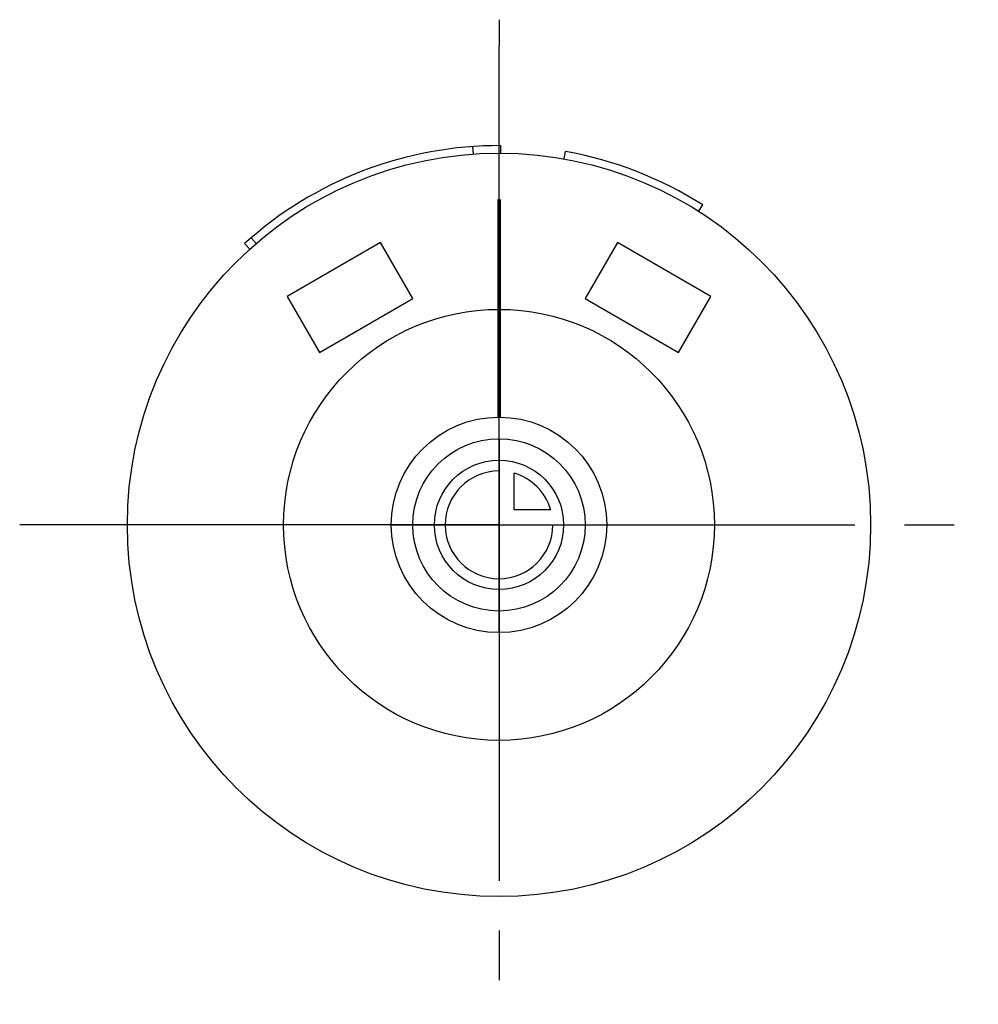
# Model space of a CAD drawing. Header units: millimetres. Extents: x 275.5 to 320, y 232.4 to 278.1.
import ezdxf

# ---------------------------------------------------------------- set-up
doc = ezdxf.new("R2010")
doc.units = ezdxf.units.MM
doc.header["$LTSCALE"] = 30.734
doc.linetypes.add('CENTER', pattern=[0.6, 0.375, -0.075, 0.075, -0.075])
doc.layers.get('0').update_dxf_attribs({"linetype": 'CONTINUOUS'})
doc.layers.add('DEFAULT_1', color=7, linetype='CENTER')
doc.layers.add('KONSTR_EL', color=7, linetype='CONTINUOUS')

msp = doc.modelspace()

# ---------------------------------------------------------------- linework, layer by layer
at = {"color": 7, "linetype": 'CONTINUOUS'}
for p, q in [((296.545, 271.876), (296.521, 272.225)), ((297.732, 271.917), (297.732, 272.267)), ((297.813, 271.917), (297.815, 272.267)), ((300.763, 271.649), (300.825, 271.993)), ((306.999, 269.216), (307.187, 269.512)), ((286.454, 267.72), (286.225, 267.985)), ((292.232, 267.765), (287.902, 265.265)), ((293.732, 265.167), (292.232, 267.765)), ((303.232, 267.765), (301.732, 265.167)), ((307.562, 265.265), (303.232, 267.765)), ((285.923, 267.718), (286.158, 267.458)), ((287.902, 265.265), (289.402, 262.667)), ((289.402, 262.667), (293.732, 265.167)), ((301.732, 265.167), (306.062, 262.667)), ((306.062, 262.667), (307.562, 265.265))]:
    msp.add_line(p, q, dxfattribs=at)
for radius in [17.25, 10]:
    msp.add_circle((297.732, 254.667), radius, dxfattribs=at)
for start, end in [(89.7283, 132.1406), (57.5048, 79.8783)]:
    msp.add_arc((297.732, 254.667), 17.6, start, end, dxfattribs=at)
at = {"layer": 'DEFAULT_1', "color": 2, "linetype": 'CENTER'}
for p, q in [((297.732, 278.111), (297.732, 276.917)), ((297.732, 272.267), (297.732, 276.917)), ((297.732, 269.667), (297.732, 271.917)), ((297.682, 269.767), (297.682, 259.667)), ((297.732, 259.667), (297.732, 269.667)), ((297.782, 269.767), (297.782, 259.667)), ((297.732, 254.667), (297.732, 259.667)), ((282.732, 254.667), (275.482, 254.667)), ((292.732, 254.667), (282.732, 254.667)), ((297.732, 254.667), (292.732, 254.667)), ((297.732, 254.667), (297.732, 249.667)), ((297.732, 254.667), (302.732, 254.667)), ((302.732, 254.667), (319.982, 254.667)), ((297.732, 249.667), (297.732, 232.417))]:
    msp.add_line(p, q, dxfattribs=at)
at = {"layer": 'KONSTR_EL', "color": 4, "linetype": 'CONTINUOUS'}
for p, q in [((297.732, 254.667), (297.732, 257.167)), ((298.432, 255.367), (298.432, 257.067)), ((300.132, 255.367), (298.432, 255.367)), ((297.732, 254.667), (300.232, 254.667))]:
    msp.add_line(p, q, dxfattribs=at)
for radius in [5, 4, 3]:
    msp.add_circle((297.732, 254.667), radius, dxfattribs=at)
for start, end in [(90, 360), (16.2602, 73.7398)]:
    msp.add_arc((297.732, 254.667), 2.5, start, end, dxfattribs=at)
for points in [[(297.732, 254.667, -2.95), (297.732, 254.797, -2.937), (297.732, 254.991, -2.918), (297.732, 255.218, -2.897), (297.732, 255.347, -2.882), (297.732, 255.445, -2.879), (297.732, 255.537, -2.844), (297.732, 255.662, -2.809), (297.732, 255.818, -2.76), (297.732, 255.974, -2.715), (297.732, 256.097, -2.675), (297.732, 256.193, -2.653), (297.732, 256.277, -2.601), (297.732, 256.393, -2.542), (297.732, 256.536, -2.464), (297.732, 256.68, -2.389), (297.732, 256.794, -2.326), (297.732, 256.883, -2.287), (297.732, 256.957, -2.217), (297.732, 257.06, -2.136), (297.732, 257.188, -2.03), (297.732, 257.317, -1.926), (297.732, 257.418, -1.84), (297.732, 257.5, -1.782), (297.732, 257.556, -1.702), (297.732, 257.641, -1.603), (297.732, 257.743, -1.476), (297.732, 257.847, -1.352), (297.732, 257.928, -1.25), (297.732, 257.996, -1.178), (297.732, 258.036, -1.088), (297.732, 258.099, -0.975), (297.732, 258.175, -0.831), (297.732, 258.253, -0.688), (297.732, 258.313, -0.573), (297.732, 258.365, -0.489), (297.732, 258.387, -0.393), (297.732, 258.427, -0.27), (297.732, 258.474, -0.114), (297.732, 258.522, 0.041), (297.732, 258.558, 0.166), (297.732, 258.594, 0.258), (297.732, 258.597, 0.359), (297.732, 258.612, 0.49), (297.732, 258.627, 0.655), (297.732, 258.645, 0.819), (297.732, 258.656, 0.951), (297.732, 258.673, 1.05), (297.732, 258.656, 1.147), (297.732, 258.646, 1.277), (297.732, 258.628, 1.438), (297.732, 258.614, 1.6), (297.732, 258.599, 1.73), (297.732, 258.596, 1.828), (297.732, 258.561, 1.92), (297.732, 258.526, 2.045), (297.732, 258.478, 2.2), (297.732, 258.432, 2.357), (297.732, 258.392, 2.48), (297.732, 258.37, 2.576), (297.732, 258.318, 2.66), (297.732, 258.259, 2.776), (297.732, 258.182, 2.919), (297.732, 258.106, 3.063), (297.732, 258.043, 3.177), (297.732, 258.004, 3.266), (297.732, 257.935, 3.34), (297.732, 257.853, 3.443), (297.732, 257.747, 3.571), (297.732, 257.643, 3.7), (297.732, 257.557, 3.8), (297.732, 257.499, 3.883), (297.732, 257.419, 3.939), (297.732, 257.32, 4.024), (297.732, 257.194, 4.126), (297.732, 257.069, 4.23), (297.732, 256.967, 4.311), (297.732, 256.895, 4.378), (297.732, 256.805, 4.419), (297.732, 256.692, 4.482), (297.732, 256.548, 4.558), (297.732, 256.405, 4.636), (297.732, 256.29, 4.695), (297.732, 256.206, 4.748), (297.732, 256.11, 4.77), (297.732, 255.987, 4.81), (297.732, 255.831, 4.856), (297.732, 255.676, 4.905), (297.732, 255.551, 4.941), (297.732, 255.459, 4.976), (297.732, 255.358, 4.98), (297.732, 255.227, 4.995), (297.732, 254.996, 5.017), (297.732, 254.799, 5.037), (297.732, 254.667, 5.05)], [(292.732, 254.667, 1.05), (292.748, 254.667, 1.212), (292.772, 254.667, 1.455), (292.798, 254.667, 1.738), (292.817, 254.667, 1.899), (292.82, 254.667, 2.023), (292.864, 254.667, 2.138), (292.908, 254.667, 2.294), (292.969, 254.667, 2.488), (293.026, 254.667, 2.683), (293.075, 254.667, 2.838), (293.103, 254.667, 2.958), (293.168, 254.667, 3.062), (293.242, 254.667, 3.207), (293.339, 254.667, 3.386), (293.432, 254.667, 3.566), (293.511, 254.667, 3.708), (293.561, 254.667, 3.82), (293.647, 254.667, 3.912), (293.75, 254.667, 4.042), (293.882, 254.667, 4.201), (294.012, 254.667, 4.362), (294.119, 254.667, 4.488), (294.192, 254.667, 4.591), (294.292, 254.667, 4.662), (294.415, 254.667, 4.767), (294.574, 254.667, 4.895), (294.73, 254.667, 5.025), (294.857, 254.667, 5.126), (294.946, 254.667, 5.211), (295.059, 254.667, 5.261), (295.2, 254.667, 5.34), (295.381, 254.667, 5.435), (295.559, 254.667, 5.533), (295.703, 254.667, 5.607), (295.808, 254.667, 5.672), (295.928, 254.667, 5.7), (296.082, 254.667, 5.75), (296.277, 254.667, 5.808), (296.471, 254.667, 5.869), (296.627, 254.667, 5.914), (296.741, 254.667, 5.958), (296.867, 254.667, 5.962), (297.031, 254.667, 5.981), (297.238, 254.667, 6), (297.444, 254.667, 6.022), (297.608, 254.667, 6.036), (297.732, 254.667, 6.057), (297.853, 254.667, 6.036), (298.015, 254.667, 6.023), (298.217, 254.667, 6.002), (298.42, 254.667, 5.984), (298.581, 254.667, 5.965), (298.704, 254.667, 5.961), (298.819, 254.667, 5.918), (298.976, 254.667, 5.874), (299.17, 254.667, 5.813), (299.365, 254.667, 5.756), (299.52, 254.667, 5.706), (299.64, 254.667, 5.679), (299.744, 254.667, 5.614), (299.889, 254.667, 5.54), (300.068, 254.667, 5.443), (300.248, 254.667, 5.349), (300.39, 254.667, 5.27), (300.502, 254.667, 5.221), (300.594, 254.667, 5.134), (300.723, 254.667, 5.032), (300.882, 254.667, 4.9), (301.044, 254.667, 4.77), (301.17, 254.667, 4.663), (301.273, 254.667, 4.59), (301.343, 254.667, 4.49), (301.449, 254.667, 4.366), (301.576, 254.667, 4.208), (301.707, 254.667, 4.052), (301.808, 254.667, 3.925), (301.892, 254.667, 3.835), (301.943, 254.667, 3.723), (302.022, 254.667, 3.581), (302.117, 254.667, 3.401), (302.214, 254.667, 3.223), (302.288, 254.667, 3.078), (302.354, 254.667, 2.974), (302.382, 254.667, 2.854), (302.432, 254.667, 2.7), (302.49, 254.667, 2.505), (302.551, 254.667, 2.311), (302.596, 254.667, 2.154), (302.64, 254.667, 2.04), (302.644, 254.667, 1.914), (302.663, 254.667, 1.75), (302.69, 254.667, 1.462), (302.715, 254.667, 1.215), (302.732, 254.667, 1.05)], [(293.732, 254.667, 1.05), (293.744, 254.667, 1.179), (293.764, 254.667, 1.374), (293.785, 254.667, 1.6), (293.8, 254.667, 1.73), (293.802, 254.667, 1.828), (293.837, 254.667, 1.92), (293.873, 254.667, 2.045), (293.921, 254.667, 2.2), (293.967, 254.667, 2.357), (294.007, 254.667, 2.48), (294.028, 254.667, 2.576), (294.081, 254.667, 2.66), (294.14, 254.667, 2.776), (294.217, 254.667, 2.919), (294.292, 254.667, 3.063), (294.355, 254.667, 3.177), (294.395, 254.667, 3.266), (294.464, 254.667, 3.34), (294.546, 254.667, 3.443), (294.652, 254.667, 3.571), (294.756, 254.667, 3.7), (294.841, 254.667, 3.8), (294.9, 254.667, 3.883), (294.98, 254.667, 3.939), (295.079, 254.667, 4.024), (295.205, 254.667, 4.126), (295.33, 254.667, 4.23), (295.432, 254.667, 4.311), (295.503, 254.667, 4.378), (295.593, 254.667, 4.419), (295.707, 254.667, 4.482), (295.851, 254.667, 4.558), (295.993, 254.667, 4.636), (296.109, 254.667, 4.695), (296.192, 254.667, 4.748), (296.288, 254.667, 4.77), (296.412, 254.667, 4.81), (296.568, 254.667, 4.856), (296.723, 254.667, 4.905), (296.848, 254.667, 4.941), (296.939, 254.667, 4.976), (297.04, 254.667, 4.98), (297.171, 254.667, 4.995), (297.336, 254.667, 5.01), (297.501, 254.667, 5.028), (297.633, 254.667, 5.039), (297.732, 254.667, 5.056), (297.829, 254.667, 5.039), (297.958, 254.667, 5.029), (298.12, 254.667, 5.011), (298.282, 254.667, 4.997), (298.411, 254.667, 4.982), (298.51, 254.667, 4.979), (298.602, 254.667, 4.944), (298.727, 254.667, 4.909), (298.882, 254.667, 4.86), (299.038, 254.667, 4.815), (299.162, 254.667, 4.775), (299.258, 254.667, 4.753), (299.342, 254.667, 4.701), (299.457, 254.667, 4.642), (299.6, 254.667, 4.564), (299.745, 254.667, 4.489), (299.858, 254.667, 4.426), (299.948, 254.667, 4.387), (300.021, 254.667, 4.317), (300.125, 254.667, 4.236), (300.252, 254.667, 4.13), (300.381, 254.667, 4.026), (300.482, 254.667, 3.94), (300.564, 254.667, 3.882), (300.621, 254.667, 3.802), (300.705, 254.667, 3.703), (300.807, 254.667, 3.576), (300.912, 254.667, 3.452), (300.992, 254.667, 3.35), (301.06, 254.667, 3.278), (301.101, 254.667, 3.188), (301.164, 254.667, 3.075), (301.24, 254.667, 2.931), (301.318, 254.667, 2.788), (301.377, 254.667, 2.673), (301.43, 254.667, 2.589), (301.452, 254.667, 2.493), (301.492, 254.667, 2.37), (301.538, 254.667, 2.214), (301.587, 254.667, 2.059), (301.623, 254.667, 1.934), (301.658, 254.667, 1.842), (301.661, 254.667, 1.741), (301.677, 254.667, 1.61), (301.698, 254.667, 1.379), (301.719, 254.667, 1.182), (301.732, 254.667, 1.05)], [(297.732, 254.667, 6.05), (297.732, 254.505, 6.034), (297.732, 254.263, 6.01), (297.732, 253.979, 5.984), (297.732, 253.818, 5.965), (297.732, 253.695, 5.961), (297.732, 253.58, 5.918), (297.732, 253.423, 5.874), (297.732, 253.229, 5.813), (297.732, 253.034, 5.756), (297.732, 252.879, 5.706), (297.732, 252.759, 5.679), (297.732, 252.655, 5.614), (297.732, 252.51, 5.54), (297.732, 252.331, 5.443), (297.732, 252.151, 5.349), (297.732, 252.009, 5.27), (297.732, 251.897, 5.221), (297.732, 251.805, 5.134), (297.732, 251.675, 5.032), (297.732, 251.516, 4.9), (297.732, 251.355, 4.77), (297.732, 251.229, 4.663), (297.732, 251.126, 4.59), (297.732, 251.056, 4.49), (297.732, 250.95, 4.366), (297.732, 250.822, 4.208), (297.732, 250.692, 4.052), (297.732, 250.591, 3.925), (297.732, 250.506, 3.835), (297.732, 250.456, 3.723), (297.732, 250.377, 3.581), (297.732, 250.282, 3.401), (297.732, 250.185, 3.223), (297.732, 250.11, 3.078), (297.732, 250.045, 2.974), (297.732, 250.017, 2.854), (297.732, 249.967, 2.7), (297.732, 249.909, 2.505), (297.732, 249.848, 2.311), (297.732, 249.803, 2.154), (297.732, 249.759, 2.04), (297.732, 249.755, 1.914), (297.732, 249.736, 1.75), (297.732, 249.717, 1.544), (297.732, 249.695, 1.338), (297.732, 249.681, 1.174), (297.732, 249.66, 1.049), (297.732, 249.681, 0.929), (297.732, 249.694, 0.767), (297.732, 249.715, 0.565), (297.732, 249.733, 0.362), (297.732, 249.752, 0.201), (297.732, 249.756, 0.077), (297.732, 249.799, -0.038), (297.732, 249.844, -0.194), (297.732, 249.904, -0.388), (297.732, 249.961, -0.583), (297.732, 250.011, -0.738), (297.732, 250.038, -0.858), (297.732, 250.103, -0.962), (297.732, 250.177, -1.107), (297.732, 250.274, -1.286), (297.732, 250.368, -1.466), (297.732, 250.447, -1.608), (297.732, 250.496, -1.72), (297.732, 250.583, -1.812), (297.732, 250.685, -1.942), (297.732, 250.818, -2.101), (297.732, 250.947, -2.262), (297.732, 251.054, -2.388), (297.732, 251.127, -2.491), (297.732, 251.227, -2.562), (297.732, 251.351, -2.667), (297.732, 251.509, -2.795), (297.732, 251.665, -2.925), (297.732, 251.792, -3.026), (297.732, 251.882, -3.111), (297.732, 251.994, -3.161), (297.732, 252.136, -3.24), (297.732, 252.316, -3.335), (297.732, 252.494, -3.433), (297.732, 252.639, -3.507), (297.732, 252.743, -3.572), (297.732, 252.863, -3.6), (297.732, 253.017, -3.65), (297.732, 253.212, -3.708), (297.732, 253.406, -3.769), (297.732, 253.563, -3.814), (297.732, 253.677, -3.858), (297.732, 253.803, -3.862), (297.732, 253.967, -3.881), (297.732, 254.256, -3.908), (297.732, 254.502, -3.934), (297.732, 254.667, -3.95)]]:
    msp.add_open_spline(points, degree=3, knots=[0, 0, 0, 0, 0.03125, 0.046875, 0.054688, 0.0625, 0.070312, 0.078125, 0.09375, 0.109375, 0.117188, 0.125, 0.132812, 0.140625, 0.15625, 0.171875, 0.179688, 0.1875, 0.195312, 0.203125, 0.21875, 0.234375, 0.242188, 0.25, 0.257812, 0.265625, 0.28125, 0.296875, 0.304688, 0.3125, 0.320312, 0.328125, 0.34375, 0.359375, 0.367188, 0.375, 0.382812, 0.390625, 0.40625, 0.421875, 0.429688, 0.4375, 0.445312, 0.453125, 0.46875, 0.484375, 0.492188, 0.5, 0.507812, 0.515625, 0.53125, 0.546875, 0.554688, 0.5625, 0.570312, 0.578125, 0.59375, 0.609375, 0.617188, 0.625, 0.632812, 0.640625, 0.65625, 0.671875, 0.679688, 0.6875, 0.695312, 0.703125, 0.71875, 0.734375, 0.742188, 0.75, 0.757812, 0.765625, 0.78125, 0.796875, 0.804688, 0.8125, 0.820312, 0.828125, 0.84375, 0.859375, 0.867188, 0.875, 0.882812, 0.890625, 0.90625, 0.921875, 0.929688, 0.9375, 0.945312, 0.953125, 0.96875, 1, 1, 1, 1], dxfattribs=at)

doc.saveas('drawing.dxf')
